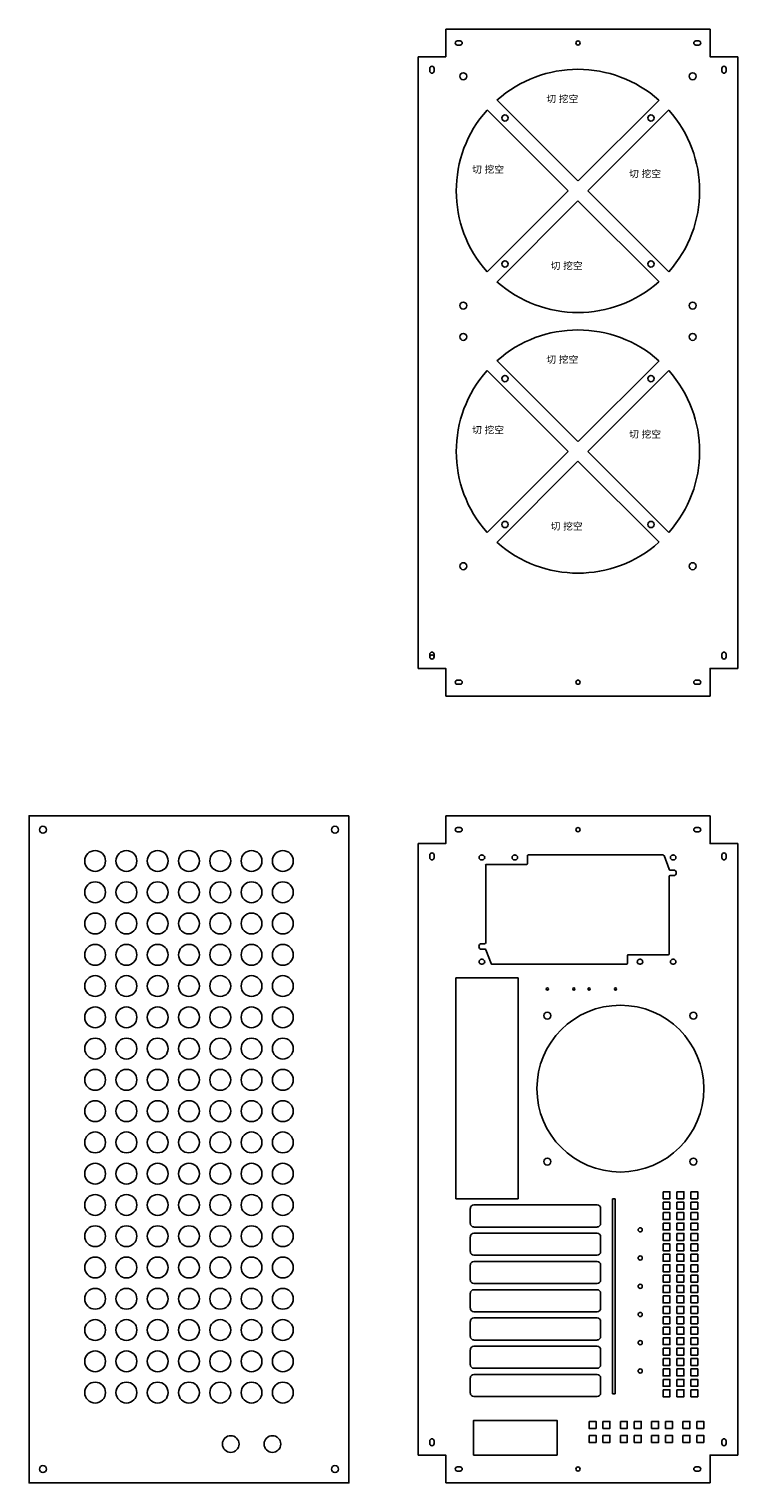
# Model space of a CAD drawing. Header units: inches. Extents: x 307 to 2515, y 391 to 2433.
# Tile 2 of 4: x 307 to 817, y 1387 to 2433. Entities that reach past the tile are written whole.
import ezdxf

# ---------------------------------------------------------------- set-up
doc = ezdxf.new("R2010")
doc.units = ezdxf.units.IN
doc.header["$MEASUREMENT"] = 0
doc.linetypes.add('SLD-Solid', pattern=[0])
doc.styles.get("Standard").update_dxf_attribs({"font": 'Arial.ttf'})

# ---------------------------------------------------------------- blocks, each defined once
blk = doc.blocks.new('*U7')
for points in [[(-12.5, 2.5), (-7.5, 2.5), (-7.5, -2.5), (-12.5, -2.5)], [(-2.5, 2.5), (2.5, 2.5), (2.5, -2.5), (-2.5, -2.5)], [(7.5, 2.5), (12.5, 2.5), (12.5, -2.5), (7.5, -2.5)]]:
    blk.add_lwpolyline(points, close=True)
blk = doc.blocks.new('*U8')
at = {"color": 0, "linetype": 'ByBlock', "lineweight": -2, "transparency": 16777216}
for p in [(0, 142.5), (0, 135), (0, 127.5), (0, 120), (0, 112.5), (0, 105), (0, 97.5), (0, 90), (0, 82.5), (0, 75), (0, 67.5), (0, 60), (0, 52.5), (0, 45), (0, 37.5), (0, 30), (0, 22.5), (0, 15), (0, 7.5), (0, 0)]:
    blk.add_blockref('*U7', p, dxfattribs=at)
blk = doc.blocks.new('*U9')
for points in [[(-7.5, 7.5), (-2.5, 7.5), (-2.5, 2.5), (-7.5, 2.5)], [(2.5, 7.5), (7.5, 7.5), (7.5, 2.5), (2.5, 2.5)], [(-7.5, -2.5), (-2.5, -2.5), (-2.5, -7.5), (-7.5, -7.5)], [(2.5, -2.5), (7.5, -2.5), (7.5, -7.5), (2.5, -7.5)]]:
    blk.add_lwpolyline(points, close=True)
blk = doc.blocks.new('*U10')
at = {"color": 0, "linetype": 'ByBlock', "lineweight": -2, "transparency": 16777216}
for p in [(0, 0), (22.5, 0), (45, 0), (67.5, 0)]:
    blk.add_blockref('*U9', p, dxfattribs=at)
blk = doc.blocks.new('*U11')
for centre in [(-67.5, 0), (-45, 0), (-22.5, 0), (0, 0), (22.5, 0), (45, 0), (67.5, 0)]:
    blk.add_circle(centre, 7.5)
blk = doc.blocks.new('*U12')
at = {"color": 0, "linetype": 'ByBlock', "lineweight": -2, "transparency": 16777216}
for p in [(0, 0), (0, -22.5), (0, -45), (0, -67.5), (0, -90), (0, -112.5), (0, -135), (0, -157.5), (0, -180), (0, -202.5), (0, -225), (0, -247.5), (0, -270), (0, -292.5), (0, -315), (0, -337.5), (0, -360), (0, -382.5)]:
    blk.add_blockref('*U11', p, dxfattribs=at)

msp = doc.modelspace()

# ---------------------------------------------------------------- linework, layer by layer
for p, q in [((796.6, 2433.1), (606.6, 2433.1)), ((586.6, 2413.1), (586.6, 1973.1)), ((816.6, 1973.1), (816.6, 2413.1)), ((694.6, 2316.6), (636.3, 2374.9)), ((643.4, 2381.9), (701.5, 2323.9)), ((701.8, 2323.9), (759.9, 2381.9)), ((766.9, 2374.9), (708.7, 2316.6)), ((636.3, 2258.4), (694.6, 2316.6)), ((708.7, 2316.6), (766.9, 2258.4)), ((701.6, 2309.6), (643.4, 2251.3)), ((759.9, 2251.3), (701.6, 2309.6)), ((694.6, 2129.1), (636.3, 2187.4)), ((643.4, 2194.4), (701.5, 2136.4)), ((701.8, 2136.4), (759.9, 2194.4)), ((766.9, 2187.4), (708.7, 2129.1)), ((636.3, 2070.9), (694.6, 2129.1)), ((708.7, 2129.1), (766.9, 2070.9)), ((701.6, 2122.1), (643.4, 2063.8)), ((759.9, 2063.8), (701.6, 2122.1)), ((606.6, 1953.1), (796.6, 1953.1)), ((606.6, 1867), (796.6, 1867)), ((586.6, 1847), (586.6, 1407)), ((816.6, 1407), (816.6, 1847)), ((632.3, 1838.8), (632.8, 1838.8)), ((632.3, 1835.3), (632.8, 1835.3)), ((635.3, 1831.4), (635.3, 1775.7)), ((635.9, 1832), (664.6, 1832)), ((656, 1838.8), (656.5, 1838.8)), ((656, 1835.3), (656.5, 1835.3)), ((665.3, 1832.7), (665.3, 1838.1)), ((665.9, 1838.8), (762.8, 1838.8)), ((767.1, 1828.5), (763.5, 1838.4)), ((770.3, 1838.8), (769.8, 1838.8)), ((770.3, 1835.3), (769.8, 1835.3)), ((767.3, 1767.7), (767.3, 1823.4)), ((767.7, 1828), (770.3, 1828)), ((770.3, 1824), (767.9, 1824)), ((770.3, 1827.8), (770.3, 1828)), ((770.3, 1824.3), (770.3, 1824)), ((772, 1826), (772.3, 1826)), ((630.5, 1773), (630.3, 1773)), ((632.3, 1774.8), (632.3, 1775)), ((632.3, 1775), (634.6, 1775)), ((632.3, 1771.3), (632.3, 1771)), ((634.8, 1771), (632.3, 1771)), ((635.4, 1770.6), (639.1, 1760.7)), ((632.3, 1763.8), (632.8, 1763.8)), ((632.3, 1760.3), (632.8, 1760.3)), ((651.7, 1760.3), (639.7, 1760.3)), ((651.7, 1760.3), (736.6, 1760.3)), ((737.3, 1766.4), (737.3, 1762.7)), ((737.3, 1761), (737.3, 1762.7)), ((766.6, 1767), (737.9, 1767)), ((746.5, 1763.8), (746, 1763.8)), ((746.5, 1760.3), (746, 1760.3)), ((770.3, 1763.8), (769.8, 1763.8)), ((770.3, 1760.3), (769.8, 1760.3)), ((658.5, 1750.4), (658.5, 1740)), ((726.4, 1591.5), (726.4, 1451.1)), ((726.4, 1591.5), (728.4, 1591.5)), ((728.4, 1591.5), (728.4, 1451.1)), ((624.2, 1584.5), (624.2, 1580.5)), ((624.2, 1578.5), (624.2, 1580.5)), ((717.9, 1584.5), (717.9, 1578.5)), ((624.2, 1578.5), (624.2, 1573.7)), ((717.9, 1578.5), (717.9, 1573.7)), ((624.2, 1564.1), (624.2, 1560.1)), ((624.2, 1560.1), (624.2, 1558.1)), ((717.9, 1564.1), (717.9, 1560.1)), ((717.9, 1560.1), (717.9, 1553.4)), ((624.2, 1558.1), (624.2, 1553.4)), ((624.2, 1543.8), (624.2, 1539.8)), ((624.2, 1539.8), (624.2, 1537.8)), ((624.2, 1537.8), (624.2, 1533)), ((717.9, 1543.8), (717.9, 1533)), ((624.2, 1523.5), (624.2, 1519.5)), ((624.2, 1519.5), (624.2, 1517.5)), ((624.2, 1517.5), (624.2, 1512.7)), ((717.9, 1523.5), (717.9, 1519.5)), ((717.9, 1517.5), (717.9, 1519.5)), ((717.9, 1517.5), (717.9, 1512.7)), ((624.2, 1503.2), (624.2, 1499.2)), ((624.2, 1499.2), (624.2, 1497.2)), ((624.2, 1497.2), (624.2, 1492.4)), ((717.9, 1503.2), (717.9, 1499.2)), ((717.9, 1497.2), (717.9, 1499.2)), ((717.9, 1497.2), (717.9, 1492.4)), ((624.2, 1482.8), (624.2, 1478.8)), ((624.2, 1478.8), (624.2, 1476.8)), ((624.2, 1476.8), (624.2, 1472)), ((717.9, 1482.8), (717.9, 1478.8)), ((717.9, 1476.8), (717.9, 1478.8)), ((717.9, 1476.8), (717.9, 1472)), ((624.2, 1462.5), (624.2, 1458.5)), ((624.2, 1458.5), (624.2, 1456.5)), ((624.2, 1456.5), (624.2, 1451.7)), ((717.9, 1462.5), (717.9, 1458.5)), ((717.9, 1456.5), (717.9, 1458.5)), ((717.9, 1456.5), (717.9, 1451.7)), ((726.4, 1451.1), (728.4, 1451.1)), ((606.6, 1387), (796.6, 1387))]:
    msp.add_line(p, q)
at = {"color": 7, "linetype": 'SLD-Solid'}
for p, q in [((613.8, 1591.3), (613.8, 1750.4)), ((613.8, 1750.4), (658.5, 1750.4)), ((658.5, 1591.3), (658.5, 1750.4)), ((613.8, 1591.3), (658.5, 1591.3)), ((715.4, 1587), (626.8, 1587)), ((626.8, 1571.1), (715.4, 1571.1)), ((715.4, 1566.7), (626.8, 1566.7)), ((626.8, 1550.8), (715.4, 1550.8)), ((715.4, 1546.4), (626.8, 1546.4)), ((626.8, 1530.5), (715.4, 1530.5)), ((715.4, 1526), (626.8, 1526)), ((626.8, 1510.2), (715.4, 1510.2)), ((715.4, 1505.7), (626.8, 1505.7)), ((626.8, 1489.8), (715.4, 1489.8)), ((715.4, 1485.4), (626.8, 1485.4)), ((626.8, 1469.5), (715.4, 1469.5)), ((715.4, 1465), (626.8, 1465)), ((626.8, 1449.2), (715.4, 1449.2))]:
    msp.add_line(p, q, dxfattribs=at)
for points in [[(606.6, 2433.1), (606.6, 2413.1), (586.6, 2413.1)], [(796.6, 2433.1), (796.6, 2413.1), (816.6, 2413.1)], [(606.6, 1953.1), (606.6, 1973.1), (586.6, 1973.1)], [(796.6, 1953.1), (796.6, 1973.1), (816.6, 1973.1)], [(586.6, 1847), (606.6, 1847), (606.6, 1867)], [(796.6, 1867), (796.6, 1847), (816.6, 1847)], [(606.6, 1387), (606.6, 1407), (586.6, 1407)], [(816.6, 1407), (796.6, 1407), (796.6, 1387)]]:
    msp.add_lwpolyline(points)
for points in [[(614.9, 2421.6), (616.9, 2421.6, 1), (616.9, 2424.6), (614.9, 2424.6, 1), (614.9, 2421.6, -1)], [(786.4, 2421.6), (788.4, 2421.6, 1), (788.4, 2424.6), (786.4, 2424.6, 1), (786.4, 2421.6, -1)], [(595.1, 2404.8), (595.1, 2402.8, 1), (598.1, 2402.8), (598.1, 2404.8, 1), (595.1, 2404.8, -1)], [(805.1, 2404.8), (805.1, 2402.8, 1), (808.1, 2402.8), (808.1, 2404.8, 1), (805.1, 2404.8, -1)], [(595.1, 1983.3), (595.1, 1981.3, 1), (598.1, 1981.3), (598.1, 1983.3, 1), (595.1, 1983.3, -1)], [(805.1, 1983.3), (805.1, 1981.3, 1), (808.1, 1981.3), (808.1, 1983.3, 1), (805.1, 1983.3, -1)], [(614.9, 1961.6), (616.9, 1961.6, 1), (616.9, 1964.6), (614.9, 1964.6, 1), (614.9, 1961.6, -1)], [(786.4, 1961.6), (788.4, 1961.6, 1), (788.4, 1964.6), (786.4, 1964.6, 1), (786.4, 1961.6, -1)], [(614.9, 1855.5), (616.9, 1855.5, 1), (616.9, 1858.5), (614.9, 1858.5, 1), (614.9, 1855.5, -1)], [(786.4, 1855.5), (788.4, 1855.5, 1), (788.4, 1858.5), (786.4, 1858.5, 1), (786.4, 1855.5, -1)], [(595.1, 1838.8), (595.1, 1836.8, 1), (598.1, 1836.8), (598.1, 1838.8, 1), (595.1, 1838.8, -1)], [(805.1, 1838.8), (805.1, 1836.8, 1), (808.1, 1836.8), (808.1, 1838.8, 1), (805.1, 1838.8, -1)], [(595.1, 1417.3), (595.1, 1415.3, 1), (598.1, 1415.3), (598.1, 1417.3, 1), (595.1, 1417.3, -1)], [(805.1, 1417.3), (805.1, 1415.3, 1), (808.1, 1415.3), (808.1, 1417.3, 1), (805.1, 1417.3, -1)], [(614.9, 1395.5), (616.9, 1395.5, 1), (616.9, 1398.5), (614.9, 1398.5, 1), (614.9, 1395.5, -1)], [(786.4, 1395.5), (788.4, 1395.5, 1), (788.4, 1398.5), (786.4, 1398.5, 1), (786.4, 1395.5, -1)]]:
    msp.add_lwpolyline(points, format="xyb")
for points in [[(536.9, 1867), (306.9, 1867), (306.9, 1387), (536.9, 1387)], [(626.6, 1407), (686.6, 1407), (686.6, 1432), (626.6, 1432)]]:
    msp.add_lwpolyline(points, close=True)
for centre, radius in [((701.6, 2423.1), 1.5), ((619.1, 2399.1), 2.5), ((784.1, 2399.1), 2.5), ((649.1, 2369.1), 2.25), ((754.1, 2369.1), 2.25), ((649.1, 2264.1), 2.25), ((754.1, 2264.1), 2.25), ((619.1, 2234.1), 2.5), ((784.1, 2234.1), 2.5), ((619.1, 2211.6), 2.5), ((784.1, 2211.6), 2.5), ((649.1, 2181.6), 2.25), ((754.1, 2181.6), 2.25), ((649.1, 2076.6), 2.25), ((754.1, 2076.6), 2.25), ((619.1, 2046.6), 2.5), ((784.1, 2046.6), 2.5), ((596.6, 1981.3), 1.5), ((701.6, 1963.1), 1.5), ((316.9, 1857), 2.5), ((526.9, 1857), 2.5), ((701.6, 1857), 1.5), ((679.6, 1742.4), 0.75), ((698.6, 1742.4), 0.75), ((709.6, 1742.4), 0.75), ((728.6, 1742.4), 0.75), ((732.1, 1670.7), 60), ((679.6, 1723.2), 2.5), ((784.6, 1723.2), 2.5), ((679.6, 1618.2), 2.5), ((784.6, 1618.2), 2.5), ((746.4, 1569.1), 1.5), ((746.4, 1548.8), 1.5), ((746.4, 1528.5), 1.5), ((746.4, 1508.2), 1.5), ((746.4, 1487.9), 1.5), ((746.4, 1467.5), 1.5), ((451.9, 1415), 6), ((481.9, 1415), 6), ((316.9, 1397), 2.5), ((526.9, 1397), 2.5), ((701.6, 1397), 1.5)]:
    msp.add_circle(centre, radius)
for centre, radius, start, end in [((701.6, 2316.6), 87.5, 48.2758, 131.7242), ((701.6, 2316.6), 87.5, 138.2758, 221.7242), ((701.6, 2316.6), 87.5, 318.2758, 41.7242), ((701.6, 2316.6), 87.5, 228.2758, 311.7242), ((701.6, 2129.1), 87.5, 48.2758, 131.7242), ((701.6, 2129.1), 87.5, 138.2758, 221.7242), ((701.6, 2129.1), 87.5, 318.2758, 41.7242), ((701.6, 2129.1), 87.5, 228.2758, 311.7242), ((632.3, 1837), 1.75, 90, 270), ((632.8, 1837), 1.75, 270, 90), ((635.9, 1831.4), 0.667, 90, 180), ((656, 1837), 1.75, 90, 270), ((656.5, 1837), 1.75, 270, 90), ((664.6, 1832.7), 0.667, 270, 0), ((665.9, 1838.1), 0.667, 90, 180), ((762.8, 1838.1), 0.667, 20.2438, 90), ((769.8, 1837), 1.75, 90, 270), ((770.3, 1837), 1.75, 270, 90), ((767.7, 1828.7), 0.667, 200.2438, 270), ((767.9, 1823.4), 0.667, 90, 180), ((770.3, 1826), 2, 270, 90), ((632.3, 1773), 2, 90, 270), ((634.6, 1775.7), 0.667, 270, 0), ((634.8, 1770.4), 0.667, 20.2438, 90), ((632.3, 1762), 1.75, 90, 270), ((632.8, 1762), 1.75, 270, 90), ((639.7, 1761), 0.667, 200.2438, 270), ((736.6, 1761), 0.667, 270, 0), ((737.9, 1766.4), 0.667, 90, 180), ((746, 1762), 1.75, 90, 270), ((746.5, 1762), 1.75, 270, 90), ((766.6, 1767.7), 0.667, 270, 0), ((769.8, 1762), 1.75, 90, 270), ((770.3, 1762), 1.75, 270, 90)]:
    msp.add_arc(centre, radius, start, end)
for centre, start, end in [((626.8, 1584.5), 90, 180), ((715.4, 1584.5), 0, 90), ((626.8, 1573.7), 180, 270), ((715.4, 1573.7), 270, 0), ((626.8, 1564.1), 90, 180), ((715.4, 1564.1), 0, 90), ((626.8, 1553.4), 180, 270), ((715.4, 1553.4), 270, 0), ((626.8, 1543.8), 90, 180), ((715.4, 1543.8), 0, 90), ((626.8, 1533), 180, 270), ((715.4, 1533), 270, 0), ((626.8, 1523.5), 90, 180), ((715.4, 1523.5), 0, 90), ((626.8, 1512.7), 180, 270), ((715.4, 1512.7), 270, 0), ((626.8, 1503.2), 90, 180), ((715.4, 1503.2), 0, 90), ((626.8, 1492.4), 180, 270), ((715.4, 1492.4), 270, 0), ((626.8, 1482.8), 90, 180), ((715.4, 1482.8), 0, 90), ((626.8, 1472), 180, 270), ((626.8, 1462.5), 90, 180), ((715.4, 1472), 270, 0), ((715.4, 1462.5), 0, 90), ((626.8, 1451.7), 180, 270), ((715.4, 1451.7), 270, 0)]:
    msp.add_arc(centre, 2.54, start, end, dxfattribs=at)

# ---------------------------------------------------------------- block references
for name, p in [('*U12', (421.9, 1834.5)), ('*U8', (775.3, 1451.5)), ('*U10', (717.1, 1423.7))]:
    msp.add_blockref(name, p)

# ---------------------------------------------------------------- texts
at = {"char_height": 5, "attachment_point": 1}
for insert in [(678.9, 2385.3), (625.5, 2334.6), (738.4, 2331.5), (682, 2265.3), (678.9, 2197.8), (625.5, 2147.1), (738.4, 2144), (682, 2077.8)]:
    msp.add_mtext_dynamic_manual_height_columns('{\\fArial Unicode MS|b0|i0|c134|p0;切 挖空}', width=44.447, gutter_width=1, heights=[11], dxfattribs=dict(at, insert=insert))

doc.saveas('drawing.dxf')
